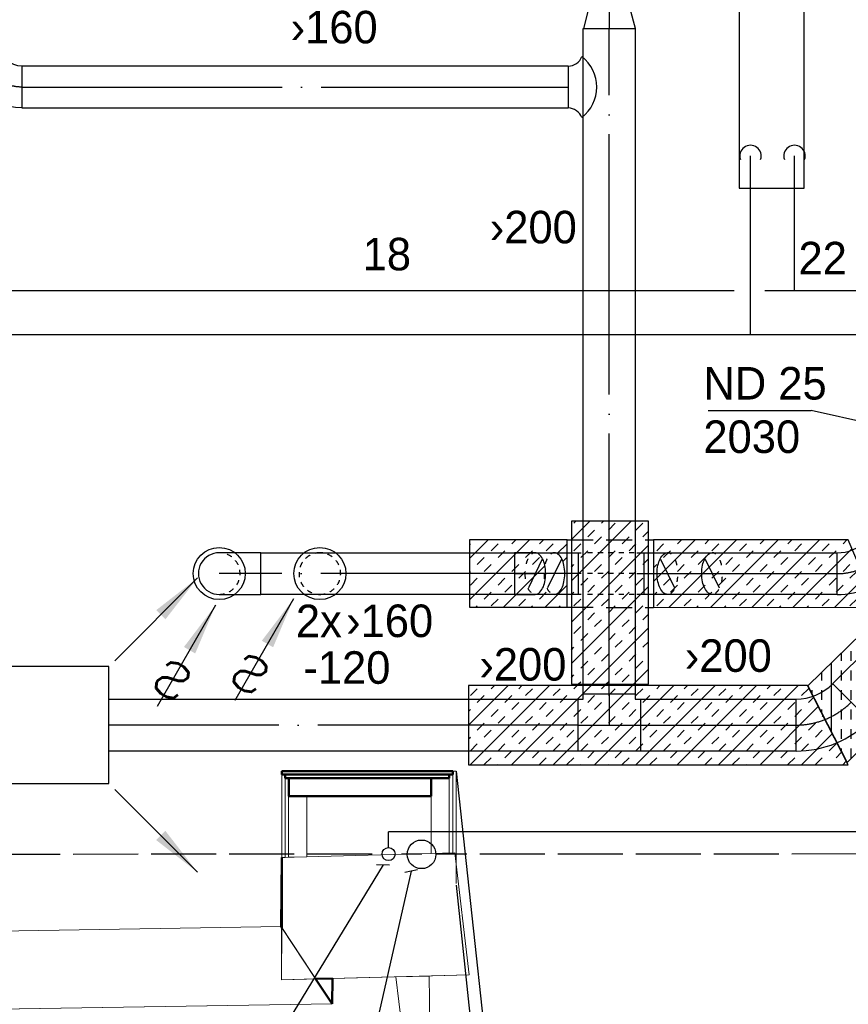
# Model space of a CAD drawing. Header units: millimetres. Extents: x 0 to 83130, y 0 to 53088.
# Tile 12 of 105: x 6780 to 9964, y 20955 to 24739. Entities that reach past the tile are written whole.
import ezdxf
from ezdxf.enums import TextEntityAlignment as Align

# ---------------------------------------------------------------- set-up
doc = ezdxf.new("R2010")
doc.units = ezdxf.units.MM
doc.header["$LTSCALE"] = 50
doc.header["$MEASUREMENT"] = 0
doc.header["$PDMODE"] = 1
for name, pattern in [('2V-CENT', [23, 20, -1.5, 0, -1.5]), ('DASHED_2', [3, 2, -1]), ('V-GOMD', [0.8, 0.4, -0.4]), ('V-KU', [2, 1, 1]), ('V-KV', [2, 1, 1]), ('V-OV', [6, 5, -1])]:
    doc.linetypes.add(name, pattern=pattern)
doc.layers.get('0').update_dxf_attribs({"linetype": 'CONTINUOUS'})
doc.layers.add('20604A200D001$0$A-AREA', color=32, linetype='CONTINUOUS', lineweight=9)
doc.layers.add('20604A200D001$0$A-WALL', color=7, linetype='CONTINUOUS', lineweight=13)
for name, color, linetype in [('20604A200D001$0$A12-HEL3', 251, 'CONTINUOUS'), ('20604A200D001$0$A12-HEL4', 251, 'CONTINUOUS'), ('V060-', 3, 'CONTINUOUS'), ('V061-', 1, 'CONTINUOUS'), ('V070-', 3, 'CONTINUOUS'), ('V071-', 1, 'CONTINUOUS'), ('V080-', 3, 'CONTINUOUS'), ('V081-', 1, 'CONTINUOUS'), ('V090-', 2, 'CONTINUOUS'), ('V091-', 1, 'CONTINUOUS'), ('V110', 1, 'CONTINUOUS'), ('V110-', 6, 'CONTINUOUS'), ('V111-', 1, 'CONTINUOUS'), ('xref', 7, 'CONTINUOUS')]:
    doc.layers.add(name, color=color, linetype=linetype)
doc.styles.add('FISO', font='fiso')
doc.styles.add('ISO', font='ISO')
doc.styles.add('SIMPLEX', font='SIMPLEX')

# ---------------------------------------------------------------- blocks, each defined once
blk = doc.blocks.new('TAK_P', base_point=(16247.5, 22586.5))
for p, q in [((16248, 22587), (16247, 22587)), ((16247, 22587), (16247, 22586)), ((16248, 22586), (16248, 22587)), ((16247, 22586), (16248, 22586))]:
    blk.add_line(p, q)
blk = doc.blocks.new('V420', base_point=(455, 404.5))
blk.add_line((455, 404.5), (464, 404.5))
blk.add_solid([(455, 404.5), (459, 405), (459, 404)])
blk = doc.blocks.new('V422', base_point=(16230, 22585))
blk.add_blockref('V420', (16230, 22585))
at = {"style": 'SIMPLEX'}
blk.add_text('s', height=4, rotation=90, dxfattribs=at).set_placement((16238, 22585), align=Align.CENTER)
blk = doc.blocks.new('CIRC_P', base_point=(16254, 22587))
blk.add_circle((16254, 22587), 0.5)
blk = doc.blocks.new('V421', base_point=(455.5, 404.5))
at = {"rotation": 180}
blk.add_blockref('V420', (464.5, 404.5), dxfattribs=at)
blk = doc.blocks.new('CBOJ90_PB', base_point=(86107, 31352))
at = {"color": 0, "linetype": 'ByBlock'}
blk.add_arc((86106, 31353), 1, 270, 360, dxfattribs=at)
blk = doc.blocks.new('KBOJ90_PB', base_point=(86107, 31352))
at = {"color": 0, "linetype": 'ByBlock'}
for p, q in [((86106.5, 31353), (86107.5, 31353)), ((86106, 31352.5), (86106, 31351.5))]:
    blk.add_line(p, q, dxfattribs=at)
for radius in [1.5, 0.5]:
    blk.add_arc((86106, 31353), radius, 270, 360, dxfattribs=at)
blk = doc.blocks.new('3BOJ90_PB', base_point=(86107, 31352))
for p in [(86107, 31353), (86106, 31352)]:
    blk.add_point(p)
at = {"color": 1, "linetype": '2V-CENT'}
blk.add_blockref('CBOJ90_PB', (86107, 31352), dxfattribs=at)
at = {"color": 0, "linetype": 'ByBlock'}
blk.add_blockref('KBOJ90_PB', (86107, 31352), dxfattribs=at)
at = {"style": 'ISO', "flags": 3}
blk.add_attdef('0', (86107, 31352), '', height=1, dxfattribs=at)
blk = doc.blocks.new('CBOJ90_NB', base_point=(86107.402, 31352.24))
at = {"color": 0, "linetype": 'ByBlock'}
blk.add_line((86106.402, 31352.24), (86107.402, 31352.24), dxfattribs=at)
blk = doc.blocks.new('VUN')
at = {"color": 0}
blk.add_circle((0, 0), 0.5, dxfattribs=at)
blk = doc.blocks.new('CCDIMF_200X160X75', base_point=(3095.5, 30301.1))
at = {"color": 0, "linetype": 'ByBlock'}
blk.add_line((3058, 30301.1), (3133, 30301.1), dxfattribs=at)
blk = doc.blocks.new('KCDIMF_200X160X75', base_point=(3095.5, 30301.1))
at = {"color": 0, "linetype": 'ByBlock'}
for p, q in [((3058, 30201.1), (3058, 30401.1)), ((3058, 30401.1), (3133, 30381.1)), ((3133, 30381.1), (3133, 30221.1)), ((3133, 30221.1), (3058, 30201.1))]:
    blk.add_line(p, q, dxfattribs=at)
blk = doc.blocks.new('3CDIMF_200X160X75', base_point=(3095.5, 30301.1))
for p in [(3058, 30301.1), (3133, 30301.1)]:
    blk.add_point(p)
at = {"color": 0, "linetype": 'ByBlock'}
blk.add_blockref('KCDIMF_200X160X75', (3095.5, 30301.1), dxfattribs=at)
at = {"color": 1, "linetype": '2V-CENT'}
blk.add_blockref('CCDIMF_200X160X75', (3095.5, 30301.1), dxfattribs=at)
at = {"style": 'SIMPLEX', "flags": 3}
blk.add_attdef('0', (3095.5, 30301.1), '', height=1, dxfattribs=at)
blk = doc.blocks.new('CBOJ45_P', base_point=(16236.061, 22619.837))
at = {"color": 0, "linetype": 'ByBlock'}
blk.add_arc((16235.44, 22621.337, 0.686), 1.5, 270, 315, dxfattribs=at)
blk = doc.blocks.new('KBOJ45_P', base_point=(16236.061, 22619.837))
at = {"color": 0, "linetype": 'ByBlock'}
for p, q in [((16236.147, 22620.63), (16236.854, 22619.923)), ((16235.44, 22619.337, 0.686), (16235.44, 22620.337, 0.686))]:
    blk.add_line(p, q, dxfattribs=at)
for radius in [1, 2]:
    blk.add_arc((16235.44, 22621.337, 0.686), radius, 270, 315, dxfattribs=at)
blk = doc.blocks.new('3BOJ45_P', base_point=(16236.061, 22619.837))
for p in [(16236.501, 22620.276), (16235.44, 22619.837)]:
    blk.add_point(p)
at = {"color": 0, "linetype": 'ByBlock'}
blk.add_blockref('KBOJ45_P', (16236.061, 22619.837), dxfattribs=at)
at = {"color": 1, "linetype": '2V-CENT'}
blk.add_blockref('CBOJ45_P', (16236.061, 22619.837), dxfattribs=at)
at = {"style": 'ISO', "flags": 3}
blk.add_attdef('0', (16236.061, 22619.837), '', height=1, dxfattribs=at)
blk = doc.blocks.new('CTK_P', base_point=(16236.144, 22620.378))
at = {"color": 0, "linetype": 'ByBlock'}
for p, q in [((16236.144, 22620.978), (16236.144, 22620.378)), ((16235.544, 22620.378), (16236.744, 22620.378))]:
    blk.add_line(p, q, dxfattribs=at)
blk = doc.blocks.new('KTK_P', base_point=(16236.144, 22620.378))
at = {"color": 0, "linetype": 'ByBlock'}
for p, q in [((16235.544, 22620.878), (16235.644, 22620.878)), ((16235.544, 22619.878), (16235.544, 22620.878)), ((16235.644, 22620.978), (16236.644, 22620.978)), ((16235.644, 22620.878), (16235.644, 22620.978)), ((16236.644, 22620.978), (16236.644, 22620.878)), ((16236.644, 22620.878), (16236.744, 22620.878)), ((16236.744, 22620.878), (16236.744, 22619.878)), ((16236.744, 22619.878), (16235.544, 22619.878))]:
    blk.add_line(p, q, dxfattribs=at)
blk = doc.blocks.new('3TK_P', base_point=(16236.144, 22620.378))
for p in [(16236.144, 22620.978), (16235.544, 22620.378), (16236.744, 22620.378)]:
    blk.add_point(p)
at = {"color": 1, "linetype": '2V-CENT'}
blk.add_blockref('CTK_P', (16236.144, 22620.378), dxfattribs=at)
at = {"color": 0, "linetype": 'ByBlock'}
blk.add_blockref('KTK_P', (16236.144, 22620.378), dxfattribs=at)
at = {"style": 'ISO', "flags": 3}
blk.add_attdef('0', (16236.144, 22620.378), '', height=1, dxfattribs=at)
blk = doc.blocks.new('FLCG30', base_point=(8, 3))
at = {"color": 1, "linetype": 'V-GOMD'}
blk.add_line((7.833, 2.654), (8.167, 3.346), dxfattribs=at)
blk = doc.blocks.new('CBOJ30_N', base_point=(16234, 22603))
at = {"color": 0, "linetype": 'ByBlock'}
blk.add_line((16233.5, 22603), (16234, 22603), dxfattribs=at)
blk = doc.blocks.new('*X163')
at = {"color": 0}
for p, q in [((8508.7, 22509.4), (8739.1, 22739.8)), ((8508.7, 22668.5), (8580, 22739.8)), ((8670.9, 22724.6), (8686, 22739.8)), ((8777, 22724.6), (8792.1, 22739.8)), ((8508.7, 22721.5), (8511.8, 22724.6)), ((8591.3, 22698.1), (8617.9, 22724.6)), ((8803.5, 22698.1), (8830, 22724.6)), ((8845.7, 22687.3), (8883.3, 22724.9)), ((8538.3, 22645.1), (8564.8, 22671.6)), ((8617.9, 22671.6), (8644.4, 22698.1)), ((8723.9, 22671.6), (8750.4, 22698.1)), ((8750.4, 22645.1), (8777, 22671.6)), ((8867.6, 22656.1), (8883, 22671.6)), ((8564.8, 22618.6), (8591.3, 22645.1)), ((8639.4, 22481), (8798.4, 22640.1)), ((8670.9, 22618.6), (8697.4, 22645.1)), ((8508.7, 22615.5), (8511.8, 22618.6)), ((8511.8, 22565.5), (8538.3, 22592.1)), ((8617.9, 22565.5), (8644.4, 22592.1)), ((8697.4, 22592.1), (8723.9, 22618.6)), ((8883, 22618.6), (8883.3, 22618.9)), ((8644.4, 22539), (8670.9, 22565.5)), ((8798.5, 22481), (8883.3, 22565.8)), ((8564.8, 22512.5), (8591.3, 22539)), ((8591.3, 22486), (8617.9, 22512.5)), ((8697.4, 22486), (8723.9, 22512.5)), ((8777, 22512.5), (8803.5, 22539)), ((8883, 22512.5), (8883.3, 22512.8)), ((8533.3, 22481), (8538.3, 22486)), ((8745.5, 22481), (8750.4, 22486)), ((8851.5, 22481), (8856.5, 22486))]:
    blk.add_line(p, q, dxfattribs=at)
blk = doc.blocks.new('*X164')
at = {"color": 0}
for p, q in [((9214.9, 22579.2), (9375.7, 22740)), ((9214.9, 22738.3), (9216.6, 22740)), ((9274.9, 22480.1), (9534.8, 22740)), ((9307.3, 22724.6), (9322.6, 22740)), ((9413.4, 22724.6), (9428.7, 22740)), ((9434.2, 22480.3), (9693.9, 22740)), ((9593.5, 22480.5), (9853, 22740)), ((9625.5, 22724.6), (9640.8, 22740)), ((9731.6, 22724.6), (9746.9, 22740)), ((9943.7, 22724.6), (9959, 22740)), ((9227.7, 22698.1), (9254.3, 22724.6)), ((9439.9, 22698.1), (9466.4, 22724.6)), ((9545.9, 22698.1), (9572.5, 22724.6)), ((9752.8, 22480.8), (9978.4, 22706.3)), ((9758.1, 22698.1), (9784.6, 22724.6)), ((9864.1, 22698.1), (9890.7, 22724.6)), ((9254.3, 22671.6), (9280.8, 22698.1)), ((9360.3, 22671.6), (9386.8, 22698.1)), ((9386.8, 22645.1), (9413.4, 22671.6)), ((9492.9, 22645.1), (9519.4, 22671.6)), ((9572.5, 22671.6), (9599, 22698.1)), ((9678.5, 22671.6), (9705, 22698.1)), ((9705, 22645.1), (9731.6, 22671.6)), ((9811.1, 22645.1), (9837.6, 22671.6)), ((9890.7, 22671.6), (9917.2, 22698.1)), ((9214.9, 22632.2), (9227.7, 22645.1)), ((9307.3, 22618.6), (9333.8, 22645.1)), ((9519.4, 22618.6), (9545.9, 22645.1)), ((9625.5, 22618.6), (9652, 22645.1)), ((9837.6, 22618.6), (9864.1, 22645.1)), ((9943.7, 22618.6), (9970.2, 22645.1)), ((9254.3, 22565.5), (9280.8, 22592.1)), ((9333.8, 22592.1), (9360.3, 22618.6)), ((9439.9, 22592.1), (9466.4, 22618.6)), ((9466.4, 22565.5), (9492.9, 22592.1)), ((9572.5, 22565.5), (9599, 22592.1)), ((9652, 22592.1), (9678.5, 22618.6)), ((9758.1, 22592.1), (9784.6, 22618.6)), ((9784.6, 22565.5), (9811.1, 22592.1)), ((9890.7, 22565.5), (9917.2, 22592.1)), ((9912.2, 22481), (10025.9, 22594.7)), ((9970.2, 22592.1), (9996.7, 22618.6)), ((9280.8, 22539), (9307.3, 22565.5)), ((9386.8, 22539), (9413.4, 22565.5)), ((9599, 22539), (9625.5, 22565.5)), ((9705, 22539), (9731.6, 22565.5)), ((9917.2, 22539), (9943.7, 22565.5)), ((10023.2, 22539), (10041.7, 22557.5)), ((9214.9, 22526.2), (9227.7, 22539)), ((9227.7, 22486), (9254.3, 22512.5)), ((9333.8, 22486), (9360.3, 22512.5)), ((9413.4, 22512.5), (9439.9, 22539)), ((9519.4, 22512.5), (9545.9, 22539)), ((9545.9, 22486), (9572.5, 22512.5)), ((9652, 22486), (9678.5, 22512.5)), ((9731.6, 22512.5), (9758.1, 22539)), ((9837.6, 22512.5), (9864.1, 22539)), ((9864.1, 22486), (9890.7, 22512.5)), ((9970.2, 22486), (9996.7, 22512.5)), ((10049.8, 22512.5), (10057.5, 22520.3)), ((9381.1, 22480.2), (9386.8, 22486)), ((9487.3, 22480.4), (9492.9, 22486)), ((9699.7, 22480.7), (9705, 22486)), ((9806, 22480.8), (9811.1, 22486)), ((10018.4, 22481.1), (10023.2, 22486)), ((10071.5, 22481.2), (10073.3, 22483.1))]:
    blk.add_line(p, q, dxfattribs=at)
blk = doc.blocks.new('*X165')
at = {"color": 0}
for p, q in [((8899.8, 22582.3), (9129.4, 22812)), ((8899.8, 22741.4), (8970.4, 22812)), ((8909.5, 22804.2), (8917.3, 22812)), ((8962.6, 22751.2), (8989.1, 22777.7)), ((9015.6, 22804.2), (9023.4, 22812)), ((9042.1, 22777.7), (9068.6, 22804.2)), ((9148.2, 22777.7), (9174.7, 22804.2)), ((8989.1, 22724.6), (9015.6, 22751.2)), ((9095.2, 22724.6), (9121.7, 22751.2)), ((9174.7, 22751.2), (9196.4, 22772.8)), ((8899.8, 22423.2), (9196.4, 22719.8)), ((8909.5, 22698.1), (8936.1, 22724.6)), ((9121.7, 22698.1), (9148.2, 22724.6)), ((8936.1, 22671.6), (8962.6, 22698.1)), ((9042.1, 22671.6), (9068.6, 22698.1)), ((9068.6, 22645.1), (9095.2, 22671.6)), ((9174.7, 22645.1), (9196.4, 22666.7)), ((8899.8, 22635.4), (8909.5, 22645.1)), ((8989.1, 22618.6), (9015.6, 22645.1)), ((8936.1, 22565.5), (8962.6, 22592.1)), ((9015.6, 22592.1), (9042.1, 22618.6)), ((9121.7, 22592.1), (9148.2, 22618.6)), ((9148.2, 22565.5), (9174.7, 22592.1)), ((8899.8, 22264.1), (9196.4, 22560.7)), ((8962.6, 22539), (8989.1, 22565.5)), ((9068.6, 22539), (9095.2, 22565.5)), ((8899.8, 22529.3), (8909.5, 22539)), ((8909.5, 22486), (8936.1, 22512.5)), ((9015.6, 22486), (9042.1, 22512.5)), ((9095.2, 22512.5), (9121.7, 22539)), ((9042.1, 22459.5), (9068.6, 22486)), ((9148.2, 22459.5), (9174.7, 22486)), ((8962.6, 22433), (8989.1, 22459.5)), ((9174.7, 22433), (9196.4, 22454.6)), ((8909.5, 22379.9), (8936.1, 22406.4)), ((8979.6, 22184.8), (9196.4, 22401.6)), ((8989.1, 22406.4), (9015.6, 22433)), ((9095.2, 22406.4), (9121.7, 22433)), ((9121.7, 22379.9), (9148.2, 22406.4)), ((8936.1, 22353.4), (8962.6, 22379.9)), ((9042.1, 22353.4), (9068.6, 22379.9)), ((8899.8, 22317.2), (8909.5, 22326.9)), ((8989.1, 22300.4), (9015.6, 22326.9)), ((9068.6, 22326.9), (9095.2, 22353.4)), ((9174.7, 22326.9), (9196.4, 22348.6)), ((9015.6, 22273.9), (9042.1, 22300.4)), ((9121.7, 22273.9), (9148.2, 22300.4)), ((8936.1, 22247.3), (8962.6, 22273.9)), ((8962.6, 22220.8), (8989.1, 22247.3)), ((9068.6, 22220.8), (9095.2, 22247.3)), ((9148.2, 22247.3), (9174.7, 22273.9)), ((8899.8, 22211.1), (8909.5, 22220.8)), ((9095.2, 22194.3), (9121.7, 22220.8)), ((9138.7, 22184.8), (9196.4, 22242.5)), ((8926.5, 22184.8), (8936.1, 22194.3)), ((9032.6, 22184.8), (9042.1, 22194.3))]:
    blk.add_line(p, q, dxfattribs=at)
blk = doc.blocks.new('*X166')
at = {"color": 0}
for p, q in [((8504.4, 22027.8), (8657.1, 22180.5)), ((8511.2, 21875.5), (8816.2, 22180.5)), ((8591.3, 22167.8), (8604, 22180.5)), ((8670.3, 21875.5), (8975.3, 22180.5)), ((8697.4, 22167.8), (8710.1, 22180.5)), ((8829.4, 21875.5), (9134.4, 22180.5)), ((8909.5, 22167.8), (8922.2, 22180.5)), ((8988.5, 21875.5), (9293.5, 22180.5)), ((9015.6, 22167.8), (9028.3, 22180.5)), ((9147.6, 21875.5), (9452.6, 22180.5)), ((9227.7, 22167.8), (9240.4, 22180.5)), ((9306.7, 21875.5), (9611.7, 22180.5)), ((9333.8, 22167.8), (9346.5, 22180.5)), ((9465.8, 21875.5), (9770.8, 22180.5)), ((9545.9, 22167.8), (9558.6, 22180.5)), ((9652, 22167.8), (9664.7, 22180.5)), ((8511.8, 22141.3), (8538.3, 22167.8)), ((8538.3, 22114.8), (8564.8, 22141.3)), ((8644.4, 22114.8), (8670.9, 22141.3)), ((8723.9, 22141.3), (8750.4, 22167.8)), ((8830, 22141.3), (8856.5, 22167.8)), ((8856.5, 22114.8), (8883, 22141.3)), ((8962.6, 22114.8), (8989.1, 22141.3)), ((9042.1, 22141.3), (9068.6, 22167.8)), ((9148.2, 22141.3), (9174.7, 22167.8)), ((9174.7, 22114.8), (9201.2, 22141.3)), ((9280.8, 22114.8), (9307.3, 22141.3)), ((9360.3, 22141.3), (9386.8, 22167.8)), ((9466.4, 22141.3), (9492.9, 22167.8)), ((9492.9, 22114.8), (9519.4, 22141.3)), ((9599, 22114.8), (9625.5, 22141.3)), ((9678.5, 22141.3), (9705, 22167.8)), ((9784.6, 22141.3), (9811.1, 22167.8)), ((9811.1, 22114.8), (9830.5, 22134.1)), ((8670.9, 22088.2), (8697.4, 22114.8)), ((8777, 22088.2), (8803.5, 22114.8)), ((8989.1, 22088.2), (9015.6, 22114.8)), ((9095.2, 22088.2), (9121.7, 22114.8)), ((9307.3, 22088.2), (9333.8, 22114.8)), ((9413.4, 22088.2), (9439.9, 22114.8)), ((9624.9, 21875.5), (9848.4, 22099.1)), ((9625.5, 22088.2), (9652, 22114.8)), ((9731.6, 22088.2), (9758.1, 22114.8)), ((8504.4, 22080.8), (8511.8, 22088.2)), ((8591.3, 22061.7), (8617.9, 22088.2)), ((8617.9, 22035.2), (8644.4, 22061.7)), ((8723.9, 22035.2), (8750.4, 22061.7)), ((8803.5, 22061.7), (8830, 22088.2)), ((8909.5, 22061.7), (8936.1, 22088.2)), ((8936.1, 22035.2), (8962.6, 22061.7)), ((9042.1, 22035.2), (9068.6, 22061.7)), ((9121.7, 22061.7), (9148.2, 22088.2)), ((9227.7, 22061.7), (9254.3, 22088.2)), ((9254.3, 22035.2), (9280.8, 22061.7)), ((9360.3, 22035.2), (9386.8, 22061.7)), ((9439.9, 22061.7), (9466.4, 22088.2)), ((9545.9, 22061.7), (9572.5, 22088.2)), ((9572.5, 22035.2), (9599, 22061.7)), ((9678.5, 22035.2), (9705, 22061.7)), ((9758.1, 22061.7), (9784.6, 22088.2)), ((9864.1, 22061.7), (9866.4, 22064)), ((8538.3, 22008.7), (8564.8, 22035.2)), ((8750.4, 22008.7), (8777, 22035.2)), ((8856.5, 22008.7), (8883, 22035.2)), ((9068.6, 22008.7), (9095.2, 22035.2)), ((9174.7, 22008.7), (9201.2, 22035.2)), ((9386.8, 22008.7), (9413.4, 22035.2)), ((9492.9, 22008.7), (9519.4, 22035.2)), ((9705, 22008.7), (9731.6, 22035.2)), ((9811.1, 22008.7), (9837.6, 22035.2)), ((8564.8, 21982.2), (8591.3, 22008.7)), ((8670.9, 21982.2), (8697.4, 22008.7)), ((8883, 21982.2), (8909.5, 22008.7)), ((8989.1, 21982.2), (9015.6, 22008.7)), ((9201.2, 21982.2), (9227.7, 22008.7)), ((9307.3, 21982.2), (9333.8, 22008.7)), ((9519.4, 21982.2), (9545.9, 22008.7)), ((9625.5, 21982.2), (9652, 22008.7)), ((9784, 21875.5), (9902.4, 21993.9)), ((9837.6, 21982.2), (9864.1, 22008.7)), ((8504.4, 21974.8), (8511.8, 21982.2)), ((8511.8, 21929.1), (8538.3, 21955.7)), ((8617.9, 21929.1), (8644.4, 21955.7)), ((8697.4, 21955.7), (8723.9, 21982.2)), ((8803.5, 21955.7), (8830, 21982.2)), ((8830, 21929.1), (8856.5, 21955.7)), ((8936.1, 21929.1), (8962.6, 21955.7)), ((9015.6, 21955.7), (9042.1, 21982.2)), ((9121.7, 21955.7), (9148.2, 21982.2)), ((9148.2, 21929.1), (9174.7, 21955.7)), ((9254.3, 21929.1), (9280.8, 21955.7)), ((9333.8, 21955.7), (9360.3, 21982.2)), ((9439.9, 21955.7), (9466.4, 21982.2)), ((9466.4, 21929.1), (9492.9, 21955.7)), ((9572.5, 21929.1), (9599, 21955.7)), ((9652, 21955.7), (9678.5, 21982.2)), ((9758.1, 21955.7), (9784.6, 21982.2)), ((9784.6, 21929.1), (9811.1, 21955.7)), ((9890.7, 21929.1), (9917.2, 21955.7)), ((8644.4, 21902.6), (8670.9, 21929.1)), ((8750.4, 21902.6), (8777, 21929.1)), ((8962.6, 21902.6), (8989.1, 21929.1)), ((9068.6, 21902.6), (9095.2, 21929.1)), ((9280.8, 21902.6), (9307.3, 21929.1)), ((9386.8, 21902.6), (9413.4, 21929.1)), ((9599, 21902.6), (9625.5, 21929.1)), ((9705, 21902.6), (9731.6, 21929.1)), ((9917.2, 21902.6), (9938.3, 21923.8)), ((8564.8, 21876.1), (8591.3, 21902.6)), ((8617.2, 21875.5), (8617.9, 21876.1)), ((8723.3, 21875.5), (8723.9, 21876.1)), ((8777, 21876.1), (8803.5, 21902.6)), ((8883, 21876.1), (8909.5, 21902.6)), ((8935.4, 21875.5), (8936.1, 21876.1)), ((9041.5, 21875.5), (9042.1, 21876.1)), ((9095.2, 21876.1), (9121.7, 21902.6)), ((9201.2, 21876.1), (9227.7, 21902.6)), ((9253.6, 21875.5), (9254.3, 21876.1)), ((9359.7, 21875.5), (9360.3, 21876.1)), ((9413.4, 21876.1), (9439.9, 21902.6)), ((9519.4, 21876.1), (9545.9, 21902.6)), ((9571.8, 21875.5), (9572.5, 21876.1)), ((9677.9, 21875.5), (9678.5, 21876.1)), ((9731.6, 21876.1), (9758.1, 21902.6)), ((9837.6, 21876.1), (9864.1, 21902.6)), ((9890, 21875.5), (9890.7, 21876.1)), ((9943.1, 21875.5), (9956.3, 21888.8))]:
    blk.add_line(p, q, dxfattribs=at)
blk = doc.blocks.new('*X168')
at = {"color": 0}
for p, q in [((10387.5, 22725), (10387.5, 22742.6)), ((10425, 22725), (10425, 22762.5)), ((10350, 22279), (10350, 22706)), ((10462.5, 22392.7), (10462.5, 22717)), ((10312.5, 22650), (10312.5, 22669.5)), ((10387.5, 22650), (10387.5, 22687.5)), ((10425, 22650), (10425, 22687.5)), ((10237.5, 22165.3), (10237.5, 22596.3)), ((10275, 22575), (10275, 22612.5)), ((10312.5, 22575), (10312.5, 22612.5)), ((10387.5, 22575), (10387.5, 22612.5)), ((10425, 22575), (10425, 22612.5)), ((10500, 22575), (10500, 22612.5)), ((10162.5, 22500), (10162.5, 22523.2)), ((10200, 22500), (10200, 22537.5)), ((10275, 22500), (10275, 22537.5)), ((10312.5, 22500), (10312.5, 22537.5)), ((10387.5, 22500), (10387.5, 22537.5)), ((10425, 22500), (10425, 22537.5)), ((10500, 22500), (10500, 22537.5)), ((10537.5, 22500), (10537.5, 22537.5)), ((10125, 22051.7), (10125, 22486.6)), ((10087.5, 22425), (10087.5, 22450)), ((10162.5, 22425), (10162.5, 22462.5)), ((10200, 22425), (10200, 22462.5)), ((10275, 22425), (10275, 22462.5)), ((10312.5, 22425), (10312.5, 22462.5)), ((10387.5, 22425), (10387.5, 22462.5)), ((10425, 22425), (10425, 22462.5)), ((10500, 22430.6), (10500, 22462.5)), ((10012.5, 21938), (10012.5, 22376.9)), ((10050, 22350), (10050, 22387.5)), ((10087.5, 22350), (10087.5, 22387.5)), ((10162.5, 22350), (10162.5, 22387.5)), ((10200, 22350), (10200, 22387.5)), ((10275, 22350), (10275, 22387.5)), ((10312.5, 22350), (10312.5, 22387.5)), ((10387.5, 22350), (10387.5, 22387.5)), ((10425, 22354.8), (10425, 22387.5)), ((9937.5, 22275), (9937.5, 22303.7)), ((9975, 22275), (9975, 22312.5)), ((10050, 22275), (10050, 22312.5)), ((10087.5, 22275), (10087.5, 22312.5)), ((10162.5, 22275), (10162.5, 22312.5)), ((10200, 22275), (10200, 22312.5)), ((10275, 22275), (10275, 22312.5)), ((10312.5, 22275), (10312.5, 22312.5)), ((9900, 22000.2), (9900, 22267.2)), ((9862.5, 22200), (9862.5, 22230.6)), ((9937.5, 22200), (9937.5, 22237.5)), ((9975, 22200), (9975, 22237.5)), ((10050, 22200), (10050, 22237.5)), ((10087.5, 22200), (10087.5, 22237.5)), ((10162.5, 22200), (10162.5, 22237.5)), ((10200, 22200), (10200, 22237.5)), ((10275, 22203.2), (10275, 22237.5)), ((9825, 22147), (9825, 22162.5)), ((9862.5, 22125), (9862.5, 22162.5)), ((9937.5, 22125), (9937.5, 22162.5)), ((9975, 22125), (9975, 22162.5)), ((10050, 22125), (10050, 22162.5)), ((10087.5, 22125), (10087.5, 22162.5)), ((10162.5, 22125), (10162.5, 22162.5)), ((10200, 22127.5), (10200, 22162.5)), ((9862.5, 22073.6), (9862.5, 22087.5)), ((9937.5, 22050), (9937.5, 22087.5)), ((9975, 22050), (9975, 22087.5)), ((10050, 22050), (10050, 22087.5)), ((10087.5, 22050), (10087.5, 22087.5)), ((9937.5, 21975), (9937.5, 22012.5)), ((9975, 21975), (9975, 22012.5)), ((10050, 21975.9), (10050, 22012.5)), ((9937.5, 21926.8), (9937.5, 21937.5)), ((9975, 21900.1), (9975, 21937.5))]:
    blk.add_line(p, q, dxfattribs=at)
blk = doc.blocks.new('20604A200D001$0$VT- 749056 - VT--330195-P04')
at = {"layer": '20604A200D001$0$A-WALL'}
for p, q in [((23253.5, 18923), (21125.6, 18889)), ((23450.2, 18626.1), (23253.5, 18923)), ((23386.5, 18722.2), (23256.2, 18919)), ((23256.2, 18919), (23386.5, 18722.2)), ((21139.1, 18589.2), (21125.6, 18889)), ((21139.1, 18589.2), (21125.6, 18889)), ((21125.6, 18889), (21139.1, 18589.2)), ((21139.1, 18589.2), (23450.2, 18626.1)), ((21139.1, 18589.2), (23450.2, 18626.1)), ((23450.2, 18626.1), (21139.1, 18589.2))]:
    blk.add_line(p, q, dxfattribs=at)
blk = doc.blocks.new('20604A200D001$0$VT- 749056 - VT- 749056-330199-P04')
blk.add_blockref('20604A200D001$0$VT- 749056 - VT--330195-P04', (0, 0))
blk = doc.blocks.new('20604A200D001$0$VT- 749229 - VT- 749229-330208-P04')
at = {"layer": '20604A200D001$0$A-WALL', "lineweight": 50}
for p, q in [((23256.5, 19189), (23253.5, 18923)), ((23256.2, 18919), (23256.5, 19189)), ((23253.5, 18923), (23256.2, 18919)), ((23451.3, 18723.8), (23386.5, 18722.2)), ((23386.5, 18722.2), (23450.2, 18626.1)), ((23450.2, 18626.1), (23451.3, 18723.8))]:
    blk.add_line(p, q, dxfattribs=at)
blk = doc.blocks.new('20604A200D001$0$VT- 749470 - VT- 2-330232-P04')
at = {"layer": '20604A200D001$0$A-WALL'}
blk.add_line((23256.5, 19189), (23921.5, 19206), dxfattribs=at)
blk = doc.blocks.new('20604A200D001$0$VT- 749470 - VT--330225-P04')
at = {"layer": '20604A200D001$0$A-WALL'}
for p, q in [((23256.5, 19189), (23255.9, 18718.8)), ((23256.5, 19189), (23921.5, 19206)), ((23256.5, 19189), (23921.5, 19206)), ((23256.5, 19189), (23921.5, 19206)), ((23926.2, 19166), (23921.5, 19206)), ((23976.3, 18737.2), (23921.5, 19206)), ((23921.5, 19206), (23926.2, 19166)), ((23255.9, 18718.8), (23256.2, 18919)), ((23255.9, 18718.8), (23256.2, 18919)), ((23976.3, 18737.2), (23255.9, 18718.8)), ((23976.3, 18737.2), (23451.3, 18723.8)), ((23976.3, 18737.2), (23451.3, 18723.8)), ((23386.5, 18722.2), (23255.9, 18718.8)), ((23386.5, 18722.2), (23255.9, 18718.8))]:
    blk.add_line(p, q, dxfattribs=at)
blk = doc.blocks.new('20604A200D001$0$VT- 749470 - VT- 749470-330229-P04')
for name in ['20604A200D001$0$VT- 749470 - VT--330225-P04', '20604A200D001$0$VT- 749470 - VT- 2-330232-P04']:
    blk.add_blockref(name, (0, 0))
blk = doc.blocks.new('20604A200D001$0$VT- 749662 - VT- 2-330241-P04')
at = {"layer": '20604A200D001$0$A-WALL'}
blk.add_line((23921.5, 19206), (23926.2, 19166), dxfattribs=at)
blk = doc.blocks.new('20604A200D001$0$VT- 749662 - VT--330234-P04')
at = {"layer": '20604A200D001$0$A-WALL'}
for p, q in [((23695.2, 18730.1), (23976.3, 18737.2)), ((23822.4, 18733.3), (23695.2, 18730.1)), ((23996.2, 16152.8), (23695.2, 18730.1)), ((23996.2, 16152.8), (23695.2, 18730.1)), ((23822.4, 18733.3), (23825.3, 18548)), ((23855.1, 18548.5), (23825.3, 18548)), ((23855.1, 18548.5), (24154.1, 16155.9)), ((23996.2, 16152.8), (24277.5, 16158.4)), ((24154.1, 16155.9), (23996.2, 16152.8))]:
    blk.add_line(p, q, dxfattribs=at)
blk = doc.blocks.new('20604A200D001$0$VT- 749662 - VT- 749662-330238-P04')
for name in ['20604A200D001$0$VT- 749662 - VT- 2-330241-P04', '20604A200D001$0$VT- 749662 - VT--330234-P04']:
    blk.add_blockref(name, (0, 0))
blk = doc.blocks.new('20604A200D001$0$VT- 923155 - VT- 2-337811-P04')
at = {"layer": '20604A200D001$0$A-WALL'}
blk.add_line((23926.2, 19088.5), (23926.2, 19166), dxfattribs=at)
blk = doc.blocks.new('20604A200D001$0$VT- 923155 - VT--337804-P04')
at = {"layer": '20604A200D001$0$A-WALL'}
for p, q in [((23900.2, 19494.2), (23830.2, 19494.4)), ((23830.2, 19494.4), (23830.2, 19203.7)), ((23913.2, 19507.2), (23900.2, 19507.2)), ((23900.2, 19507.2), (23900.2, 19205.5)), ((23900.2, 19205.5), (23900.2, 19494.2)), ((23900.2, 19205.5), (23900.2, 19494.1)), ((23900.2, 19494.1), (23900.2, 19205.5)), ((23900.2, 19494.1), (23900.2, 19205.5)), ((23900.2, 19205.5), (23900.2, 19494.1)), ((23926.2, 19520.1), (23913.2, 19520.2)), ((23913.2, 19520.2), (23913.2, 19205.8)), ((23913.2, 19205.8), (23913.2, 19507.2)), ((23913.2, 19205.8), (23913.2, 19507.1)), ((23913.2, 19507.1), (23913.2, 19205.8)), ((23913.2, 19507.1), (23913.2, 19205.8)), ((23913.2, 19205.8), (23913.2, 19507.1)), ((23926.2, 19166), (23926.2, 19520.1)), ((23830.2, 19424.1), (23830.2, 19203.7)), ((23830.2, 19203.7), (23830.2, 19424.1)), ((23830.2, 19203.7), (23900.2, 19205.5)), ((23830.2, 19203.7), (23900.2, 19205.5)), ((23900.2, 19205.5), (23830.2, 19203.7)), ((23900.2, 19205.5), (23913.2, 19205.8)), ((23900.2, 19205.5), (23913.2, 19205.8)), ((23913.2, 19205.8), (23900.2, 19205.5)), ((23921.5, 19206), (23913.2, 19205.8)), ((23913.2, 19205.8), (23921.5, 19206)), ((23913.2, 19205.8), (23921.5, 19206)), ((23921.5, 19206), (23926.2, 19166)), ((23921.5, 19206), (23926.2, 19166)), ((23926.2, 19166), (23921.5, 19206))]:
    blk.add_line(p, q, dxfattribs=at)
blk = doc.blocks.new('20604A200D001$0$VT- 923155 - VT- 923155-337808-P04')
for name in ['20604A200D001$0$VT- 923155 - VT--337804-P04', '20604A200D001$0$VT- 923155 - VT- 2-337811-P04']:
    blk.add_blockref(name, (0, 0))
blk = doc.blocks.new('20604A200D001$0$VT- 923426 - VT- 2-337820-P04')
at = {"layer": '20604A200D001$0$A-WALL'}
blk.add_line((23926.2, 19520.1), (23913.2, 19520.1), dxfattribs=at)
blk = doc.blocks.new('20604A200D001$0$VT- 923426 - VT- 923426-337817-P04')
at = {"layer": '20604A200D001$0$A-WALL', "lineweight": 50}
for p, q in [((23256.9, 19520.1), (23256.9, 19507.1)), ((23913.2, 19520.1), (23256.9, 19520.1)), ((23256.9, 19507.1), (23913.2, 19507.1)), ((23269.9, 19507.1), (23270, 19494.1)), ((23900.2, 19507.1), (23269.9, 19507.1)), ((23270, 19494.1), (23900.3, 19494.1)), ((23283, 19494.1), (23283.1, 19424.1)), ((23830.3, 19494.1), (23283, 19494.1)), ((23830.5, 19424.1), (23830.3, 19494.1)), ((23900.3, 19494.1), (23900.2, 19507.1)), ((23913.2, 19507.1), (23913.2, 19520.1)), ((23283.1, 19424.1), (23830.5, 19424.1))]:
    blk.add_line(p, q, dxfattribs=at)
blk.add_blockref('20604A200D001$0$VT- 923426 - VT- 2-337820-P04', (0, 0))
blk = doc.blocks.new('20604A200D001$0$VT- 923749 - VT- 2-337850-P04')
at = {"layer": '20604A200D001$0$A-WALL'}
for p, q in [((23256.9, 19522.2), (23256.9, 19520.1)), ((23256.9, 19507.1), (23256.9, 19088.7))]:
    blk.add_line(p, q, dxfattribs=at)
blk = doc.blocks.new('20604A200D001$0$VT- 923749 - VT--337843-P04')
at = {"layer": '20604A200D001$0$A-WALL'}
for p, q in [((23269.9, 19509.2), (23256.9, 19509.2)), ((23256.9, 19509.2), (23256.9, 19189)), ((23256.9, 19507.1), (23256.9, 19189)), ((23256.9, 19189), (23256.9, 19507.1)), ((23269.9, 19189.3), (23269.9, 19509.2)), ((23282.9, 19496.2), (23269.9, 19496.2)), ((23269.9, 19496.2), (23269.9, 19189.3)), ((23269.9, 19494.1), (23269.9, 19189.3)), ((23269.9, 19189.3), (23269.9, 19494.1)), ((23269.9, 19189.3), (23269.9, 19494.1)), ((23269.9, 19494.1), (23269.9, 19189.3)), ((23282.9, 19189.7), (23282.9, 19496.2)), ((23282.9, 19189.7), (23282.9, 19494.1)), ((23282.9, 19494.1), (23282.9, 19189.7)), ((23352.9, 19426), (23282.9, 19426.2)), ((23282.9, 19426.2), (23282.9, 19189.7)), ((23282.9, 19426.2), (23282.9, 19189.7)), ((23282.9, 19189.7), (23282.9, 19426.2)), ((23352.9, 19191.6), (23352.9, 19426)), ((23352.9, 19191.6), (23352.9, 19424.1)), ((23352.9, 19424.1), (23352.9, 19191.6)), ((23256.9, 19189), (23269.9, 19189.3)), ((23256.9, 19189), (23269.9, 19189.3)), ((23269.9, 19189.3), (23256.9, 19189)), ((23269.9, 19189.3), (23282.9, 19189.7)), ((23269.9, 19189.3), (23282.9, 19189.7)), ((23282.9, 19189.7), (23269.9, 19189.3)), ((23282.9, 19189.7), (23352.9, 19191.6)), ((23282.9, 19189.7), (23352.9, 19191.6)), ((23352.9, 19191.6), (23282.9, 19189.7))]:
    blk.add_line(p, q, dxfattribs=at)
blk = doc.blocks.new('20604A200D001$0$VT- 923749 - VT- 923749-337847-P04')
for name in ['20604A200D001$0$VT- 923749 - VT- 2-337850-P04', '20604A200D001$0$VT- 923749 - VT--337843-P04']:
    blk.add_blockref(name, (0, 0))
blk = doc.blocks.new('20604A200D001')
at = {"layer": '20604A200D001$0$A-AREA'}
for p, q in [((23256.9, 19520.1), (23256.9, 19522.2)), ((23913.2, 19520.1), (23926.2, 19520.1))]:
    blk.add_line(p, q, dxfattribs=at)
at = {"layer": '20604A200D001$0$A12-HEL3', "color": 7}
blk.add_lwpolyline([(23926.2, 19520.1), (24096.9, 17947.9)], dxfattribs=at)
at = {"layer": '20604A200D001$0$A12-HEL4', "color": 7}
blk.add_lwpolyline([(23926.7, 19083), (24047.2, 17942.6)], dxfattribs=at)
at = {"layer": '20604A200D001$0$A-WALL'}
for name in ['20604A200D001$0$VT- 923749 - VT- 923749-337847-P04', '20604A200D001$0$VT- 923426 - VT- 923426-337817-P04', '20604A200D001$0$VT- 923155 - VT- 923155-337808-P04', '20604A200D001$0$VT- 749229 - VT- 749229-330208-P04', '20604A200D001$0$VT- 749470 - VT- 749470-330229-P04', '20604A200D001$0$VT- 749662 - VT- 749662-330238-P04', '20604A200D001$0$VT- 749056 - VT- 749056-330199-P04']:
    blk.add_blockref(name, (0, 0), dxfattribs=at)

msp = doc.modelspace()

# ---------------------------------------------------------------- linework, layer by layer
at = {"layer": 'V060-', "linetype": 'Continuous'}
for p, q in [((8945.42, 22148.13), (8945.42, 24705.34)), ((9145.42, 24705.34), (9145.42, 22148.13)), ((8887.88, 24559.74), (6788.21, 24559.74)), ((6788.21, 24399.74), (8887.88, 24399.74)), ((7706.41, 22690.37, -160), (8937.01, 22690.37, -160)), ((9151.95, 22690.37), (9921.6, 22690.37)), ((9905.24, 22187.45, 91), (10329.51, 22611.71, 91)), ((8937.01, 22530.37, -160), (7706.41, 22530.37, -160)), ((9921.6, 22530.37), (9151.95, 22530.37)), ((7122.95, 22128, 28), (8925.42, 22128, 28)), ((9165.72, 22128.13, 228.29), (9763.09, 22128.13, 228.29)), ((8925.42, 21928, 28), (7122.95, 21928, 28)), ((9763.09, 21928.13, 228.29), (9165.72, 21928.13, 228.29))]:
    msp.add_line(p, q, dxfattribs=at)
at = {"layer": 'V060-', "color": 1, "linetype": '2V-CENT'}
for p, q in [((9045.42, 22148.13), (9045.42, 24705.34)), ((6788.21, 24479.74), (8887.88, 24479.74)), ((8937.01, 22610.37, -160), (7706.41, 22610.37, -160)), ((9151.95, 22610.37), (9921.6, 22610.37)), ((8925.42, 22028, 28), (7122.95, 22028, 28)), ((9165.72, 22028.13, 228.29), (9763.09, 22028.13, 228.29))]:
    msp.add_line(p, q, dxfattribs=at)
at = {"layer": 'V060-'}
msp.add_line((8887.88, 24559.74), (8887.88, 24399.74), dxfattribs=at)
at = {"layer": 'V060-', "color": 1, "linetype": 'DASHED_2'}
for p, q in [((8883.31, 22739.77), (9214.87, 22740)), ((8883.31, 22481.03), (9214.87, 22480))]:
    msp.add_line(p, q, dxfattribs=at)
at = {"layer": 'V060-', "linetype": 'ByBlock'}
for p, q in [((7706.63, 22690.3), (7546.63, 22690.3)), ((7706.63, 22530.3), (7706.63, 22690.3)), ((8681.23, 22690.37), (8681.23, 22530.37)), ((8761.23, 22690.37), (8681.23, 22690.37)), ((8925.99, 22690.37), (8925.99, 22530.37)), ((9177.92, 22690.37), (9177.92, 22530.37)), ((7546.63, 22530.3), (7706.63, 22530.3)), ((8681.23, 22530.37), (8761.23, 22530.37))]:
    msp.add_line(p, q, dxfattribs=at)
at = {"layer": 'V060-', "color": 1, "linetype": 'V-GOMD'}
for p, q in [((9141.66, 22690.37), (8951.95, 22690.37)), ((9141.66, 22610.37), (8951.95, 22610.37)), ((9141.66, 22530.37), (8951.95, 22530.37))]:
    msp.add_line(p, q, dxfattribs=at)
at = {"layer": 'V060-', "color": 1}
for points in [[(8899.81, 22184.78), (9196.36, 22184.78), (9196.36, 22811.97), (8899.81, 22811.97)], [(9959.27, 21884.17), (10562.51, 22493.8), (10431.71, 22785.74), (9808.99, 22178.39)], [(8508.7, 22481.03), (8883.31, 22481.03), (8883.31, 22739.77), (8508.7, 22739.77)], [(9964.12, 22740), (9214.87, 22740), (9214.87, 22480), (10074.11, 22481.22)], [(8504.4, 21875.49), (9963.14, 21875.49), (9806.67, 22180.49), (8504.4, 22180.49)]]:
    msp.add_lwpolyline(points, close=True, dxfattribs=at)
at = {"layer": 'V060-', "linetype": 'ByBlock'}
for points in [[(8761.23, 22530.37, 0.1747045), (8774.78, 22535.25, 0.1042029), (8789.52, 22553.8, 0.0649481), (8797.92, 22578.01, 0.0510993), (8801.23, 22610.37, 0.0510993), (8797.92, 22642.72, 0.0649481), (8789.52, 22666.93, 0.1042029), (8774.78, 22685.48, 0.1747045), (8761.23, 22690.37, 0.1747045)], [(8834.66, 22530.37, 0.1747045), (8848.21, 22535.25, 0.1042029), (8862.94, 22553.8, 0.0649481), (8871.34, 22578.01, 0.0510993), (8874.66, 22610.37, 0.0510993), (8871.34, 22642.72, 0.0649481), (8862.94, 22666.93, 0.1042029), (8848.21, 22685.48, 0.1747045), (8834.66, 22690.37, 0.1747045)], [(9269.24, 22530.37, -0.1747045), (9255.69, 22535.25, -0.1042029), (9240.96, 22553.8, -0.0649481), (9232.56, 22578.01, -0.0510993), (9229.24, 22610.37, -0.0510993), (9232.56, 22642.72, -0.0649481), (9240.96, 22666.93, -0.1042029), (9255.69, 22685.48, -0.1747045), (9269.24, 22690.37, -0.1747045)], [(9440.57, 22530.37, -0.1747045), (9427.02, 22535.25, -0.1042029), (9412.29, 22553.8, -0.0649481), (9403.89, 22578.01, -0.0510993), (9400.57, 22610.37, -0.0510993), (9403.89, 22642.72, -0.0649481), (9412.29, 22666.93, -0.1042029), (9427.02, 22685.48, -0.1747045), (9440.57, 22690.37, -0.1747045)]]:
    msp.add_lwpolyline(points, format="xyb", dxfattribs=at)
at = {"layer": 'V060-'}
for centre, radius, start, end in [((8885.28, 24619.55), 59.87, 272.48987, 337.48134), ((8849.08, 24479.74), 148.44, 308.05462, 411.94538), ((8885.28, 24339.93), 59.87, 22.51866, 87.51013)]:
    msp.add_arc(centre, radius, start, end, dxfattribs=at)
at = {"layer": 'V060-', "linetype": 'ByBlock'}
msp.add_arc((7546.63, 22610.3), 80, 89.99993, 269.99993, dxfattribs=at)
at = {"layer": 'V060-', "linetype": 'V-GOMD'}
for centre, radius, start, end in [((7546.63, 22610.3), 80, 269.99993, 449.99993), ((7933.29, 22610.3), 80, 89.99993, 269.99993), ((7933.29, 22610.3), 80, 269.99993, 449.99993), ((8821.56, 22622.63), 99.07, 153.43495, 168.29908), ((8761.23, 22669.13), 21.24, 90, 129.63927), ((8894.99, 22622.63), 99.07, 153.43495, 168.29908), ((8834.66, 22669.13), 21.24, 90, 129.63927), ((9269.24, 22669.13), 21.24, 50.36073, 90), ((9208.92, 22622.63), 99.07, 11.70092, 26.56505), ((9440.57, 22669.13), 21.24, 50.36073, 90), ((9380.24, 22622.63), 99.07, 11.70092, 26.56505), ((8880.77, 22610.37), 159.54, 180, 191.70092), ((8954.2, 22610.37), 159.54, 180, 191.70092), ((9149.71, 22610.37), 159.54, 348.29908, 360), ((9321.03, 22610.37), 159.54, 348.29908, 360), ((8787.26, 22580.96), 60.73, 206.56505, 230.36073), ((8860.69, 22580.96), 60.73, 206.56505, 230.36073), ((9243.21, 22580.96), 60.73, 309.63927, 333.43495), ((9414.54, 22580.96), 60.73, 309.63927, 333.43495)]:
    msp.add_arc(centre, radius, start, end, dxfattribs=at)
at = {"layer": 'V080-', "linetype": 'V-KV'}
for p in [(8197.3, 21557.27), (13447.76, 21618.49)]:
    msp.add_line(p, (8197.3, 21618.49), dxfattribs=at)
at = {"layer": 'V081-'}
for p, q in [((8176.49, 21490.79), (7521.02, 20415.95)), ((8201.49, 21490.19), (8151.5, 21491.39))]:
    msp.add_line(p, q, dxfattribs=at)
at = {"layer": 'V090-', "linetype": 'V-OV'}
for p, q in [((8134.82, 21531.95), (6009.51, 21530.78)), ((8325.31, 21532.04), (8246.57, 21532.01)), ((14197.64, 21534.73), (8378.98, 21532.07))]:
    msp.add_line(p, q, dxfattribs=at)
at = {"layer": 'V091-'}
for p, q in [((8283.83, 21466.59), (7888.95, 19732.64)), ((8308.22, 21472.08), (8259.44, 21461.11))]:
    msp.add_line(p, q, dxfattribs=at)
at = {"layer": 'V110'}
msp.add_lwpolyline([(9794.38, 24091.74), (9794.38, 26691.74), (9544.38, 26691.74), (9544.38, 24091.74)], close=True, dxfattribs=at)
at = {"layer": 'V110-', "linetype": 'V-KU'}
for p, q in [((9588.12, 23527.84), (9588.12, 24214.99)), ((9757.42, 23697.14), (9757.42, 24214.99)), ((9524.96, 23697.14), (6124.37, 23697.14)), ((10334.03, 23697.14), (9642.9, 23697.14)), ((10101.82, 23527.84), (5955.07, 23527.84))]:
    msp.add_line(p, q, dxfattribs=at)
at = {"layer": 'V110-', "color": 1}
for centre in [(9588.12, 24214.99), (9757.42, 24214.99)]:
    msp.add_arc(centre, 41.12, 340.88502, 559.11498, dxfattribs=at)
at = {"layer": 'V111-'}
for p in [(9426.15, 23236.67), (10873.34, 23003.18)]:
    msp.add_line(p, (9821.19, 23236.67), dxfattribs=at)

# ---------------------------------------------------------------- block references
at = {"layer": 'V060-', "linetype": 'Continuous', "xscale": -1, "rotation": 270}
msp.add_blockref('3CDIMF_200X160X75', (9046.2, 24742.49), dxfattribs=at)
at = {"layer": 'V060-', "linetype": 'Continuous'}
for name, p, xscale, yscale, zscale in [('3BOJ90_PB', (6628.21, 24479.74), -160, 160, 160), ('3BOJ45_P', (10020.29, 22610), 160.0000000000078, 160.0000000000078, 160.0000000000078), ('3BOJ45_P', (9887.35, 22028.13, 91), 200.0000000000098, 200.0000000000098, 200.0000000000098), ('3TK_P', (9045.42, 22028, 228), 200, 200, 200)]:
    msp.add_blockref(name, p, dxfattribs=dict(at, xscale=xscale, yscale=yscale, zscale=zscale))
at = {"layer": 'V060-', "color": 1}
for name in ['*X165', '*X163', '*X164', '*X168', '*X166']:
    msp.add_blockref(name, (0, 0), dxfattribs=at)
at = {"layer": 'V060-', "yscale": 160, "zscale": 160, "rotation": 180}
for p, xscale in [((8761.23, 22610.37), 160), ((8834.66, 22610.37), 160), ((9269.24, 22610.37), -160), ((9440.57, 22610.37), -160)]:
    msp.add_blockref('FLCG30', p, dxfattribs=dict(at, xscale=xscale))
at = {"layer": 'V060-', "color": 1, "linetype": '2V-CENT', "xscale": 160, "yscale": 160, "zscale": 160, "rotation": 180}
msp.add_blockref('CBOJ90_NB', (7546.63, 22610.3), dxfattribs=at)
at = {"layer": 'V060-', "color": 1, "linetype": '2V-CENT', "xscale": 160, "yscale": 160, "zscale": 160}
msp.add_blockref('CBOJ30_N', (8761.23, 22610.37), dxfattribs=at)
at = {"layer": 'V070-'}
for name, p, xscale, yscale, zscale, rotation in [('CIRC_P', (7546.63, 22610.3), 200, 200, 200, 90), ('CIRC_P', (7933.29, 22610.3), 200, 200, 200, 90), ('V421', (7145.32, 22275.25, 28), 50, 50, 50, 45), ('V422', (7532.7, 22488.98, 11), -50, 50, 50, 60.00000000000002), ('V422', (7831.97, 22512.8, 11), -50, 50, 50, 60.00000000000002), ('TAK_P', (6897.95, 22028, 28), 450, 450, 450, 90), ('V421', (7145.19, 21780.63, 28), 50, 50, 50, 315)]:
    msp.add_blockref(name, p, dxfattribs=dict(at, xscale=xscale, yscale=yscale, zscale=zscale, rotation=rotation))
at = {"layer": 'V080-', "color": 1, "xscale": 50, "yscale": 50, "zscale": 50}
msp.add_blockref('VUN', (8197.3, 21532.27), dxfattribs=at)
at = {"layer": 'V090-', "color": 1, "xscale": 110, "yscale": 110, "zscale": 110, "rotation": 270}
msp.add_blockref('VUN', (8323.98, 21531.4), dxfattribs=at)
at = {"layer": 'xref'}
msp.add_blockref('20604A200D001', (-15469.5, 2330.58), dxfattribs=at)

# ---------------------------------------------------------------- texts
at = {"layer": 'V061-', "color": 1, "style": 'FISO'}
for s, p in [('›160', (7820.87, 24647.69)), ('›200', (8586.24, 23879.28)), ('›200', (8546.22, 22199.07)), ('›200', (9335.72, 22232.54))]:
    msp.add_text(s, height=125, dxfattribs=at).set_placement(p)
at = {"layer": 'V071-', "color": 1, "style": 'FISO'}
for s, p in [('2x', (7841.09, 22365.9)), ('›160', (8034.17, 22366.32)), ('-120', (7869.93, 22186.76))]:
    msp.add_text(s, height=125, dxfattribs=at).set_placement(p)
at = {"layer": 'V111-', "color": 1, "style": 'FISO'}
for s, p in [('18', (8097.8, 23775.42)), ('22', (9772.71, 23760.01)), ('ND 25', (9407.23, 23279.05)), ('2030', (9407.23, 23073.78))]:
    msp.add_text(s, height=125, dxfattribs=at).set_placement(p)

doc.saveas('drawing.dxf')
